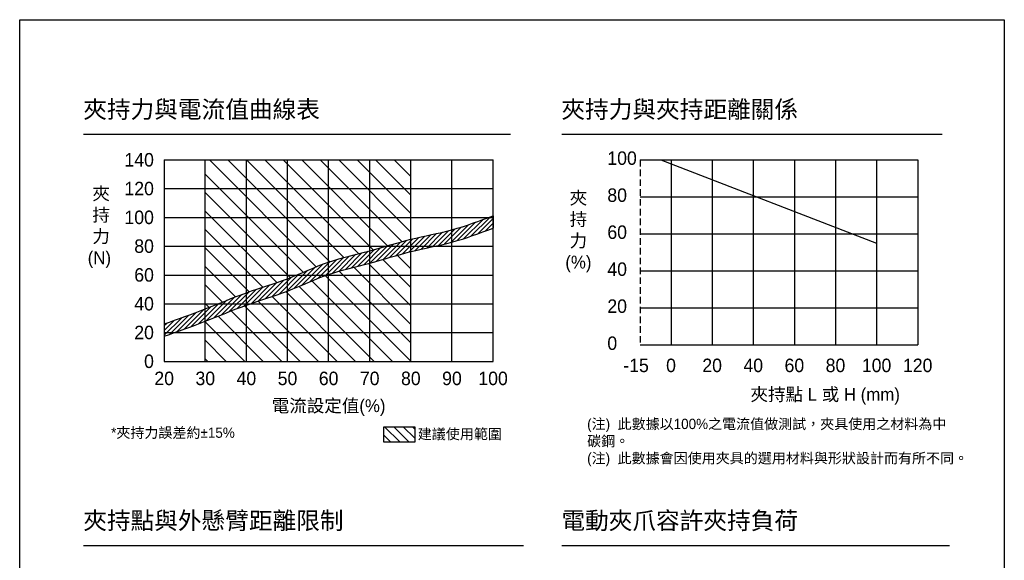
# Model space of a CAD drawing. Header units: millimetres. Extents: x 399 to 6076, y -1991 to 1602.
# Tile 38 of 256: x 2515 to 3473, y 1076 to 1602. Entities that reach past the tile are written whole.
import ezdxf

# ---------------------------------------------------------------- set-up
doc = ezdxf.new("R2010")
doc.units = ezdxf.units.MM
doc.linetypes.add('HIDDEN', pattern=[9.525, 6.35, -3.175])
doc.layers.add('5', color=7, linetype='Continuous')
doc.layers.add('AM_8', color=1, linetype='Continuous', lineweight=25)
doc.styles.get("Standard").update_dxf_attribs({"font": 'arial.ttf'})
doc.styles.add('尺寸標註', font='romans.shx', dxfattribs={"bigfont": 'CHINESET.SHX'})

msp = doc.modelspace()

# ---------------------------------------------------------------- hatches: boundary and pattern name
h = msp.add_hatch()
h.set_pattern_fill('ANSI31', color=256, scale=4, angle=90)
h.set_pattern_definition([(135, (-753.64, -559.269), (-8.980256, -8.980256), [])])
edge = h.paths.add_edge_path()
edge.add_spline(control_points=[(2695.465, 1320.522), (2708.813, 1325.722), (2734.938, 1336.996), (2776.162, 1348.85), (2814.388, 1367.563), (2855.674, 1376.492), (2882.037, 1384.898), (2895.465, 1388.222)], knot_values=[42.5470328, 42.5470328, 42.5470328, 42.5470328, 85.5178368, 127.7989201, 170.9549162, 212.4398532, 253.9514179, 253.9514179, 253.9514179, 253.9514179], degree=3, periodic=0)
edge.add_line((2895.465, 1388.222), (2895.465, 1465.522))
edge.add_line((2895.465, 1465.522), (2695.465, 1465.522))
edge.add_line((2695.465, 1465.522), (2695.465, 1320.522))
edge = h.paths.add_edge_path()
edge.add_spline(control_points=[(2695.465, 1308.522), (2708.813, 1313.722), (2734.938, 1324.996), (2776.162, 1336.85), (2814.388, 1355.563), (2855.674, 1364.492), (2882.037, 1372.898), (2895.465, 1376.222)], knot_values=[42.5470328, 42.5470328, 42.5470328, 42.5470328, 85.5178368, 127.7989201, 170.9549162, 212.4398532, 253.9514179, 253.9514179, 253.9514179, 253.9514179], degree=3, periodic=0)
edge.add_line((2895.465, 1376.222), (2895.465, 1269.522))
edge.add_line((2895.465, 1269.522), (2695.465, 1269.522))
edge.add_line((2695.465, 1269.522), (2695.465, 1308.522))
h = msp.add_hatch()
h.set_pattern_fill('ANSI31', color=256, scale=2, angle=90)
h.set_pattern_definition([(135, (1446.667, 824.24), (-4.490128, -4.490128), [])])
h.paths.add_polyline_path([(2899.205, 1190.976), (2899.205, 1205.976), (2869.205, 1205.976), (2869.205, 1190.976)])
at = {"layer": 'AM_8'}
h = msp.add_hatch(dxfattribs=at)
h.set_pattern_fill('ANSI31', color=256)
edge = h.paths.add_edge_path()
edge.add_line((2655.465, 1306.022), (2655.465, 1294.022))
edge.add_spline(control_points=[(2655.465, 1294.022), (2668.857, 1298.698), (2695.775, 1308.096), (2734.938, 1324.996), (2776.162, 1336.85), (2814.388, 1355.563), (2855.674, 1364.492), (2895.082, 1377.058), (2936.171, 1384.433), (2962.247, 1394.115), (2975.465, 1399.022)], knot_values=[0, 0, 0, 0, 42.5470328, 85.5178368, 127.7989201, 170.9549162, 212.4398532, 253.9514179, 295.0183145, 337.2350174, 337.2350174, 337.2350174, 337.2350174], degree=3, periodic=0)
edge.add_line((2975.465, 1399.022), (2975.465, 1411.022))
edge.add_spline(control_points=[(2975.465, 1411.022), (2962.247, 1406.115), (2936.171, 1396.433), (2895.082, 1389.058), (2855.674, 1376.492), (2814.388, 1367.563), (2776.162, 1348.85), (2734.938, 1336.996), (2695.775, 1320.096), (2668.857, 1310.698), (2655.465, 1306.022)], knot_values=[0, 0, 0, 0, 42.2167029, 83.2835995, 124.7951642, 166.2801012, 209.4360973, 251.7171805, 294.6879846, 337.2350174, 337.2350174, 337.2350174, 337.2350174], degree=3, periodic=0)

# ---------------------------------------------------------------- linework, layer by layer
for p, q in [((2577.032, 1490.522), (2992.261, 1490.522)), ((3042.261, 1490.522), (3412.261, 1490.522)), ((2577.032, 1090.522), (3004.945, 1090.522)), ((3042.261, 1090.522), (3419.488, 1090.522))]:
    msp.add_line(p, q)
at = {"color": 0}
for p, q in [((2655.465, 1465.522), (2655.465, 1269.522)), ((2655.465, 1465.522), (2975.465, 1465.522)), ((2695.465, 1269.522), (2695.465, 1465.522)), ((2735.465, 1269.522), (2735.465, 1465.522)), ((2775.465, 1269.522), (2775.465, 1465.522)), ((2815.465, 1269.522), (2815.465, 1465.522)), ((2855.465, 1269.522), (2855.465, 1465.522)), ((2895.465, 1269.522), (2895.465, 1465.522)), ((2935.465, 1269.522), (2935.465, 1465.522)), ((2975.465, 1269.522), (2975.465, 1465.522)), ((3118.593, 1465.522), (3388.593, 1465.522)), ((3148.593, 1465.522), (3148.593, 1285.522)), ((3188.593, 1465.522), (3188.593, 1285.522)), ((3228.593, 1465.522), (3228.593, 1285.522)), ((3268.593, 1465.522), (3268.593, 1285.522)), ((3308.593, 1465.522), (3308.593, 1285.522)), ((3348.593, 1465.522), (3348.593, 1285.522)), ((3388.593, 1465.522), (3388.593, 1285.522)), ((2655.465, 1437.522), (2975.465, 1437.522)), ((3118.593, 1429.522), (3388.593, 1429.522)), ((2655.465, 1409.522), (2975.465, 1409.522)), ((3118.593, 1393.522), (3388.593, 1393.522)), ((2655.465, 1381.522), (2975.465, 1381.522)), ((2655.465, 1353.522), (2975.465, 1353.522)), ((3118.593, 1357.522), (3388.593, 1357.522)), ((2655.465, 1325.522), (2975.465, 1325.522)), ((3118.593, 1321.522), (3388.593, 1321.522)), ((2655.465, 1297.522), (2975.465, 1297.522)), ((3118.593, 1285.522), (3388.593, 1285.522)), ((2655.465, 1269.522), (2975.465, 1269.522))]:
    msp.add_line(p, q, dxfattribs=at)
at = {"linetype": 'HIDDEN'}
msp.add_line((3118.593, 1465.522), (3118.593, 1285.522), dxfattribs=at)
at = {"color": 1}
for p, q in [((3138.593, 1465.522), (3348.593, 1384.522)), ((2975.465, 1411.022), (2975.465, 1399.022)), ((2655.465, 1306.022), (2655.465, 1294.022))]:
    msp.add_line(p, q, dxfattribs=at)
at = {"color": 7}
for points in [[(2514.895, 1601.855), (3472.864, 1601.855), (3472.864, 272.102), (2514.895, 272.102)], [(2869.205, 1205.976), (2899.205, 1205.976), (2899.205, 1190.976), (2869.205, 1190.976)]]:
    msp.add_lwpolyline(points, close=True, dxfattribs=at)
at = {"layer": 'AM_8'}
for points in [[(2655.465, 1306.022), (2695.465, 1320.522), (2735.465, 1336.222), (2775.465, 1349.922), (2815.465, 1366.122), (2855.465, 1377.122), (2895.465, 1388.222), (2935.465, 1397.522), (2975.465, 1411.022)], [(2655.465, 1294.022), (2695.465, 1308.522), (2735.465, 1324.222), (2775.465, 1337.922), (2815.465, 1354.122), (2855.465, 1365.122), (2895.465, 1376.222), (2935.465, 1385.522), (2975.465, 1399.022)]]:
    msp.add_spline(points, degree=3, dxfattribs=at)

# ---------------------------------------------------------------- texts
at = {"color": 0}
for s, insert, char_height, width, attachment_point in [('{\\fPMingLiU|b0|i0|c136|p18;140}', (2645.465, 1465.522), 13.12093, 262.76032, 6), ('{\\fPMingLiU|b0|i0|c136|p18;100}', (3086.655, 1467.106), 13.12093, 262.76032, 4), ('{\\fPMingLiU|b0|i0|c136|p18; 夾\\P 持\\P 力\\P(N)}', (2581.071, 1399.657), 12.49612, 340.27759, 4), ('{\\fPMingLiU|b0|i0|c136|p18;120}', (2645.465, 1437.522), 13.12093, 262.76032, 6), ('{\\fPMingLiU|b0|i0|c136|p18;80}', (3086.655, 1431.106), 13.12093, 262.76032, 4), ('{\\fPMingLiU|b0|i0|c136|p18;夾\\P持\\P力\\P(%)}', (3058.481, 1395.414), 12.49612, 36.54162, 5), ('{\\fPMingLiU|b0|i0|c136|p18;100}', (2645.465, 1409.522), 13.12093, 262.76032, 6), ('{\\fPMingLiU|b0|i0|c136|p18;60}', (3086.655, 1395.106), 13.12093, 262.76032, 4), ('{\\fPMingLiU|b0|i0|c136|p18;80}', (2645.465, 1381.522), 13.12093, 262.76032, 6), ('{\\fPMingLiU|b0|i0|c136|p18;40}', (3086.655, 1359.106), 13.12093, 262.76032, 4), ('{\\fPMingLiU|b0|i0|c136|p18;60}', (2645.465, 1353.522), 13.12093, 262.76032, 6), ('{\\fPMingLiU|b0|i0|c136|p18;40}', (2645.465, 1325.522), 13.12093, 262.76032, 6), ('{\\fPMingLiU|b0|i0|c136|p18;20}', (3086.655, 1323.106), 13.12093, 262.76032, 4), ('{\\fPMingLiU|b0|i0|c136|p18;20}', (2645.465, 1297.522), 13.12093, 262.76032, 6), ('{\\fPMingLiU|b0|i0|c136|p18;0}', (3086.655, 1287.106), 13.12093, 262.76032, 4), ('{\\fPMingLiU|b0|i0|c136|p18;0}', (2645.465, 1269.522), 13.12093, 262.76032, 6), ('{\\fPMingLiU|b0|i0|c136|p18;-15}', (3114.593, 1265.522), 13.12093, 19.20913, 5), ('{\\fPMingLiU|b0|i0|c136|p18;0}', (3148.593, 1265.522), 13.12093, 19.20913, 5), ('{\\fPMingLiU|b0|i0|c136|p18;20}', (3188.593, 1265.522), 13.12093, 19.20913, 5), ('{\\fPMingLiU|b0|i0|c136|p18;40}', (3228.593, 1265.522), 13.12093, 19.20913, 5), ('{\\fPMingLiU|b0|i0|c136|p18;60}', (3268.593, 1265.522), 13.12093, 19.20913, 5), ('{\\fPMingLiU|b0|i0|c136|p18;80}', (3308.593, 1265.522), 13.12093, 19.20913, 5), ('{\\fPMingLiU|b0|i0|c136|p18;100}', (3348.593, 1265.522), 13.12093, 19.20913, 5), ('{\\fPMingLiU|b0|i0|c136|p18;120}', (3388.593, 1265.522), 13.12093, 19.20913, 5), ('{\\fPMingLiU|b0|i0|c136|p18;20}', (2655.465, 1259.522), 13.12093, 48.25034, 2), ('{\\fPMingLiU|b0|i0|c136|p18;30}', (2695.465, 1259.522), 13.12093, 48.25034, 2), ('{\\fPMingLiU|b0|i0|c136|p18;40}', (2735.465, 1259.522), 13.12093, 48.25034, 2), ('{\\fPMingLiU|b0|i0|c136|p18;50}', (2775.465, 1259.522), 13.12093, 48.25034, 2), ('{\\fPMingLiU|b0|i0|c136|p18;60}', (2815.465, 1259.522), 13.12093, 48.25034, 2), ('{\\fPMingLiU|b0|i0|c136|p18;70}', (2855.465, 1259.522), 13.12093, 48.25034, 2), ('{\\fPMingLiU|b0|i0|c136|p18;80}', (2895.465, 1259.522), 13.12093, 48.25034, 2), ('{\\fPMingLiU|b0|i0|c136|p18;90}', (2935.465, 1259.522), 13.12093, 48.25034, 2), ('{\\fPMingLiU|b0|i0|c136|p18;100}', (2975.465, 1259.522), 13.12093, 48.25034, 2), ('{\\fPMingLiU|b0|i0|c136|p18;夾持點 L 或 H (mm)}', (3298.593, 1235.522), 12.49612, 169.80336, 5), ('{\\fPMingLiU|b0|i0|c136|p18;電流設定值(%)}', (2815.465, 1224.522), 12.49612, 206.76606, 5)]:
    msp.add_mtext(s, dxfattribs=dict(at, insert=insert, char_height=char_height, width=width, attachment_point=attachment_point))
at = {"color": 7, "insert": (2902.198, 1198.262), "char_height": 10, "attachment_point": 4}
msp.add_mtext_dynamic_manual_height_columns('{\\fPMingLiU|b0|i0|c136|p18;建議使用範圍}', width=95.1404, gutter_width=12.5, heights=[0], dxfattribs=at)
at = {"layer": '5', "color": 0, "char_height": 16.87958, "attachment_point": 1, "style": '尺寸標註'}
for s, insert in [('{\\fPMingLiU|b0|i0|c136|p18;夾持力與電流值曲線表}', (2576.721, 1523.116)), ('{\\fPMingLiU|b0|i0|c136|p18;夾持力與夾持距離關係}', (3041.95, 1523.116)), ('{\\fPMingLiU|b0|i0|c136|p18;夾持點與外懸臂距離限制}', (2576.721, 1123.116)), ('{\\fPMingLiU|b0|i0|c136|p18;電動夾爪容許夾持負荷}', (3041.95, 1123.116))]:
    msp.add_mtext(s, dxfattribs=dict(at, insert=insert))
at = {"layer": '5', "color": 1, "insert": (3067, 1213.684), "char_height": 10, "width": 353.24591, "attachment_point": 1, "style": '尺寸標註'}
msp.add_mtext('{\\fPMingLiU|b0|i0|c136|p18;(注)  此數據以100%之電流值做測試，夾具使用之材料為中碳鋼。\\P(注)  此數據會因使用夾具的選用材料與形狀設計而有所不同。}', dxfattribs=at)
at = {"layer": '5', "color": 1, "insert": (2603.873, 1205.142), "char_height": 10, "attachment_point": 1, "style": '尺寸標註'}
msp.add_mtext('{\\fPMingLiU|b0|i0|c136|p18;*夾持力誤差約\\fPMingLiU|b0|i0|c0|p18;%%P\\fPMingLiU|b0|i0|c136|p18;15%}', dxfattribs=at)

doc.saveas('drawing.dxf')
